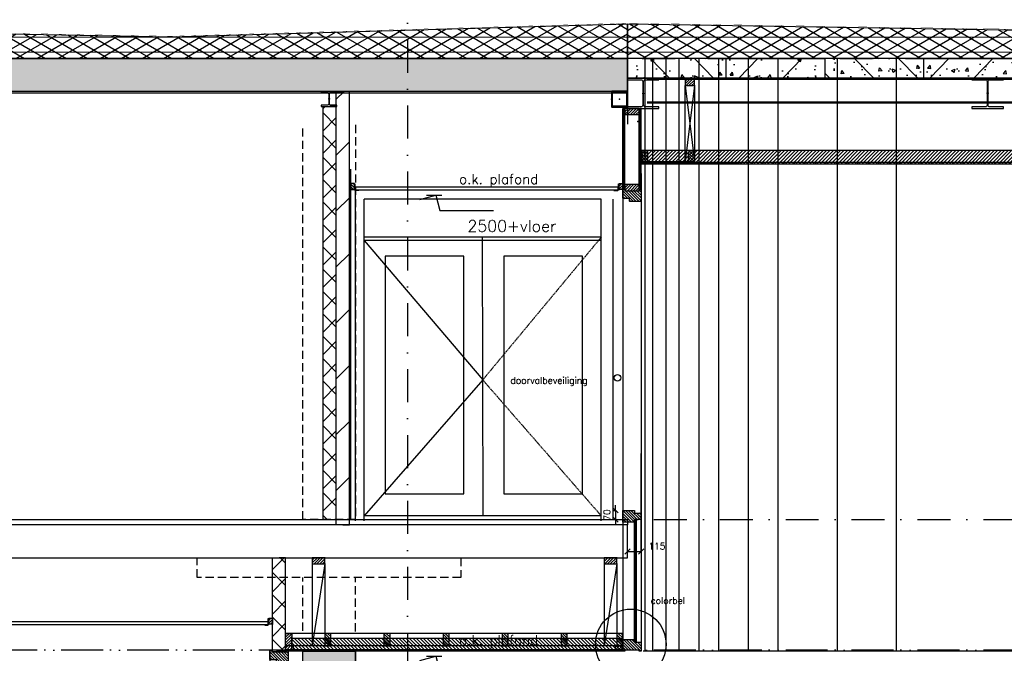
# Model space of a CAD drawing. Extents: x 0 to 317513, y 0 to 193913.
# Tile 19 of 105: x 179477 to 186953, y 98281 to 103090. Entities that reach past the tile are written whole.
import ezdxf

# ---------------------------------------------------------------- set-up
doc = ezdxf.new("R2010")
doc.units = 0
doc.header["$LTSCALE"] = 20
doc.header["$MEASUREMENT"] = 0
doc.header["$PDSIZE"] = -1
for name, pattern in [('DASHDOT', [25, 12.5, -6.25, 0, -6.25]), ('DASHED2', [0.375, 0.25, -0.125]), ('DD1', [2.66667, 1.66667, -0.5, 0, -0.5]), ('HIDDEN', [9.375, 6.25, -3.125]), ('HIDDEN2', [4.6875, 3.125, -1.5625])]:
    doc.linetypes.add(name, pattern=pattern)
doc.layers.get('0').update_dxf_attribs({"linetype": 'CONTINUOUS'})
doc.layers.get('DEFPOINTS').update_dxf_attribs({"linetype": 'CONTINUOUS'})
for name, color, linetype in [('25', 7, 'CONTINUOUS'), ('_DETAILNUMMERS', 4, 'CONTINUOUS'), ('A--01A1_ACEER', 1, 'CONTINUOUS'), ('A--A21--_F-23-', 9, 'CONTINUOUS'), ('A--A22--_F123-', 9, 'CONTINUOUS'), ('A--A23--_F--3-', 9, 'CONTINUOUS'), ('A--A25--_F--3-', 9, 'CONTINUOUS'), ('A--A31--_F--3-', 9, 'CONTINUOUS'), ('A--A42--_F--3-', 9, 'CONTINUOUS'), ('A--L13D3_VLOEREN', 3, 'CONTINUOUS'), ('A--L13DC4_VLOEREN', 4, 'HIDDEN'), ('A--L21--', 3, 'CONTINUOUS'), ('A--L21--_F-23-', 4, 'CONTINUOUS'), ('A--L22--', 3, 'CONTINUOUS'), ('A--L22--_F--3-', 7, 'CONTINUOUS'), ('A--L22D2_BINNENWAND', 2, 'CONTINUOUS'), ('A--L22D3_BINNENWAND', 3, 'CONTINUOUS'), ('A--L23--', 7, 'CONTINUOUS'), ('A--L23--_F--3-', 7, 'CONTINUOUS'), ('A--L24A1_TRAPPEN', 1, 'CONTINUOUS'), ('A--L25--', 7, 'CONTINUOUS'), ('A--L25--_F-23-', 7, 'CONTINUOUS'), ('A--L28--', 7, 'CONTINUOUS'), ('A--L28--_F--3-', 1, 'CONTINUOUS'), ('A--L28D1_KONSTRUKTIES', 1, 'CONTINUOUS'), ('A--L28DC1_KONSTRUKTIES', 1, 'HIDDEN2'), ('A--L31--', 2, 'CONTINUOUS'), ('A--L31--_F--3-', 7, 'CONTINUOUS'), ('A--L31--_F123--A1-BINNENKOZ', 1, 'CONTINUOUS'), ('A--L31--_F123--C1-BINNENKOZ', 1, 'DASHED2'), ('A--L31D1_BUITENKOZIJN', 1, 'CONTINUOUS'), ('A--L35-D2-_PLAFONDS', 2, 'CONTINUOUS'), ('A--L35-D4-_PLAFONDS', 4, 'CONTINUOUS'), ('A--L35D1_PLAFONDS', 1, 'CONTINUOUS'), ('A--L42--', 7, 'CONTINUOUS'), ('A--L42--_F--3-', 7, 'CONTINUOUS'), ('A--M$1A-_F123-', 1, 'CONTINUOUS'), ('A--M01A1_MAATVOERING', 1, 'CONTINUOUS'), ('A--M01B1_HOOGTE_MAATV', 1, 'CONTINUOUS'), ('A--T$7A8-_STRAMIEN', 8, 'DASHDOT'), ('A--T01A-25_TEKST', 2, 'CONTINUOUS'), ('A--T01B2_HOOGTE_MAATV', 2, 'CONTINUOUS'), ('A--T01B3_HOOGTE_MAATV', 3, 'CONTINUOUS'), ('RASYTER4', 45, 'CONTINUOUS'), ('RONDING', 8, 'CONTINUOUS'), ('STRAMIEN', 8, 'DD1'), ('X--LR---_CP', 7, 'CONTINUOUS')]:
    doc.layers.add(name, color=color, linetype=linetype)
doc.styles.add('ALFA-0_25', font='ROMANS')
doc.styles.add('HIEMSTRA', font='romans.shx')
doc.styles.add('HOOGTEXT', font='ROMANS.shx', dxfattribs={"height": 2.5})
doc.dimstyles.get("Standard").update_dxf_attribs({"dimscale": 40, "dimtxt": 2.5, "dimasz": 2, "dimexe": 0.3, "dimexo": 0.3, "dimgap": 2, "dimtad": 1, "dimdec": 0, "dimzin": 0, "dimdsep": 46, "dimtxsty": 'HIEMSTRA', "dimblk1": 'OBLIQUE', "dimblk2": 'OBLIQUE', "dimsah": 1, "dimcen": 0.09, "dimdle": 0.3, "dimclrd": 1, "dimclre": 1, "dimclrt": 3, "dimadec": 0, "dimazin": 0, "dimtfac": 1, "dimtdec": 4, "dimtix": 1, "dimtmove": 2, "dimatfit": 3, "dimldrblk": 'OBLIQUE', "dimfxl": 0, "dimtvp": 625, "dimtolj": 1, "dimtzin": 0, "dimarcsym": 0})
doc.dimstyles.new('STANDARD$0', dxfattribs={"dimscale": 50, "dimtxt": 2.5, "dimasz": 2, "dimexe": 2, "dimexo": 0, "dimgap": 2, "dimtad": 1, "dimdec": 0, "dimzin": 0, "dimdsep": 46, "dimtxsty": 'ALFA-0_25', "dimblk1": 'OBLIQUE', "dimblk2": 'OBLIQUE', "dimsah": 1, "dimcen": -3, "dimdle": 2, "dimclrd": 1, "dimclre": 1, "dimclrt": 2, "dimadec": 0, "dimazin": 0, "dimtfac": 0.666667, "dimtofl": 0, "dimtmove": 2, "dimatfit": 3, "dimldrblk": 'OBLIQUE', "dimfxl": 0, "dimtvp": 0.833333, "dimtolj": 1, "dimtzin": 0, "dimarcsym": 0})
pattern_1 = [(45, (0, 0), (-10.6066, 10.6066), [])]
pattern_2 = [(270, (0, 0), (4, -9e-16), [])]

# ---------------------------------------------------------------- blocks, each defined once
blk = doc.blocks.new('*U910')
at = {"layer": 'A--A22--_F123-', "linetype": 'Continuous'}
h = blk.add_hatch(dxfattribs=at)
h.set_pattern_fill('ALFAKRS', color=256, scale=120, style=0)
h.set_pattern_definition([(45, (-181446.09, -98291.9), (-84.852814, 84.852814), []), (135, (-181446.09, -98291.9), (-84.852814, -84.852814), [])])
h.paths.add_polyline_path([(0, 0), (-50, 0), (-50, 714), (0, 714), (50, 714), (50, 0)])
at = {"layer": 'A--L22--_F--3-', "color": 3, "linetype": 'Continuous'}
for points in [[(0, 0), (-50, 0), (-50, 714), (0, 714)], [(0, 0), (50, 0), (50, 714), (0, 714)]]:
    blk.add_lwpolyline(points, dxfattribs=at)
blk = doc.blocks.new('*U909')
at = {"layer": 'A--L23--_F--3-', "color": 2, "linetype": 'Continuous'}
blk.add_lwpolyline([(0, 0), (0, -20), (-16034, -20), (-16034, 0)], dxfattribs=at)
blk = doc.blocks.new('Q020283-')
at = {"layer": 'A--A25--_F--3-'}
h = blk.add_hatch(dxfattribs=at)
h.set_pattern_fill('ALFALINE', color=256, scale=15, style=0, pattern_type=2)
h.set_pattern_definition(pattern_1)
h.paths.add_polyline_path([(0, 0), (0, 96), (46, 96), (46, 0)])
at = {"layer": 'A--L25--_F-23-', "color": 2, "linetype": 'Continuous'}
blk.add_lwpolyline([(0, 0), (0, 96), (46, 96), (46, 0)], close=True, dxfattribs=at)
at = {"layer": 'X--LR---_CP'}
for p in [(0, 0), (0, 0), (46, 0)]:
    blk.add_point(p, dxfattribs=at)
blk = doc.blocks.new('*U908')
at = {"layer": 'A--A42--_F--3-', "linetype": 'Continuous'}
h = blk.add_hatch(dxfattribs=at)
h.set_pattern_fill('ALFALINE', color=256, scale=40, angle=45, style=0)
h.set_pattern_definition([(90, (-184040, -98302.148), (-40, 7e-15), [])])
h.paths.add_polyline_path([(0, 0), (0, -6.3), (-2543.9, -6.3), (-2543.9, 0), (-2543.9, 6.2), (0, 6.2)])
at = {"layer": 'A--L42--_F--3-', "color": 3, "linetype": 'Continuous'}
for points in [[(0, 0), (0, 6.2), (-2543.9, 6.2), (-2543.9, 0)], [(0, 0), (0, -6.3), (-2543.9, -6.3), (-2543.9, 0)], [(0, 0), (0, -6.3), (-2543.9, -6.3), (-2543.9, 0)], [(0, 0), (0, -6.3), (-2543.9, -6.3), (-2543.9, 0)]]:
    blk.add_lwpolyline(points, dxfattribs=at)
blk = doc.blocks.new('_OBLIQUE')
at = {"color": 0, "linetype": 'ByBlock'}
blk.add_line((-0.5, -0.5), (0.5, 0.5), dxfattribs=at)
blk = doc.blocks.new('*D150')
at = {"color": 1, "linetype": 'ByBlock'}
blk.add_line((184092.1, 99053.6), (184195.6, 99053.6), dxfattribs=at)
at = {"layer": 'DEFPOINTS', "color": 0, "linetype": 'ByBlock'}
for p in [(184092.1, 99053.6), (184195.6, 99053.6), (184195.6, 99053.6)]:
    blk.add_point(p, dxfattribs=at)
at = {"color": 1, "linetype": 'ByBlock', "xscale": 40, "yscale": 40, "zscale": 40, "rotation": 180}
blk.add_blockref('_OBLIQUE', (184092.1, 99053.6), dxfattribs=at)
at = {"color": 1, "linetype": 'ByBlock', "xscale": 40, "yscale": 40, "zscale": 40}
blk.add_blockref('_OBLIQUE', (184195.6, 99053.6), dxfattribs=at)
at = {"color": 2, "linetype": 'ByBlock', "insert": (184315.4, 99094.4), "char_height": 50, "attachment_point": 5, "style": 'ALFA-0_25'}
blk.add_mtext('\\A1;115', dxfattribs=at)
blk = doc.blocks.new('Q020259-')
at = {"layer": 'A--A25--_F--3-'}
h = blk.add_hatch(dxfattribs=at)
h.set_pattern_fill('ALFALINE', color=256, scale=15, style=0, pattern_type=2)
h.set_pattern_definition(pattern_1)
h.paths.add_polyline_path([(0, 0), (0, 46), (28, 46), (28, 0)])
at = {"layer": 'A--L25--_F-23-', "color": 2, "linetype": 'Continuous'}
blk.add_lwpolyline([(0, 0), (0, 46), (28, 46), (28, 0)], close=True, dxfattribs=at)
at = {"layer": 'X--LR---_CP'}
for p in [(0, 0), (0, 0), (28, 0)]:
    blk.add_point(p, dxfattribs=at)
blk = doc.blocks.new('*U907')
at = {"layer": 'A--A42--_F--3-', "linetype": 'Continuous'}
h = blk.add_hatch(dxfattribs=at)
h.set_pattern_fill('ALFALINE', color=256, scale=4, angle=225, style=0)
h.set_pattern_definition(pattern_2)
h.paths.add_polyline_path([(0, 0), (-7.5, 0), (-7.5, 604.5), (0, 604.5), (7.5, 604.5), (7.5, 0)])
at = {"layer": 'A--L42--_F--3-', "color": 3, "linetype": 'Continuous'}
for points in [[(0, 0), (-7.5, 0), (-7.5, 604.5), (0, 604.5)], [(0, 0), (7.5, 0), (7.5, 604.5), (0, 604.5)]]:
    blk.add_lwpolyline(points, dxfattribs=at)
blk = doc.blocks.new('*U906')
at = {"layer": 'A--A42--_F--3-', "linetype": 'Continuous'}
h = blk.add_hatch(dxfattribs=at)
h.set_pattern_fill('ALFALINE', color=256, scale=4, angle=225, style=0)
h.set_pattern_definition(pattern_2)
h.paths.add_polyline_path([(0, 0), (-7.5, 0), (-7.5, 604.5), (0, 604.5), (7.5, 604.5), (7.5, 0)])
at = {"layer": 'A--L42--_F--3-', "color": 3, "linetype": 'Continuous'}
for points in [[(0, 0), (-7.5, 0), (-7.5, 604.5), (0, 604.5)], [(0, 0), (7.5, 0), (7.5, 604.5), (0, 604.5)]]:
    blk.add_lwpolyline(points, dxfattribs=at)
blk = doc.blocks.new('*U905')
at = {"layer": 'A--A22--_F123-', "linetype": 'Continuous'}
h = blk.add_hatch(dxfattribs=at)
h.set_pattern_fill('ALFALINE', color=256, scale=300, style=0)
h.set_pattern_definition([(45, (-181930.6, -99255.9), (-212.13203, 212.13203), [])])
h.paths.add_polyline_path([(0, 0), (-50, 0), (-50, 3290), (0, 3290), (50, 3290), (50, 0)])
at = {"layer": 'A--L22--_F--3-', "color": 4, "linetype": 'Continuous'}
for points in [[(0, 0), (-50, 0), (-50, 3290), (0, 3290)], [(0, 0), (50, 0), (50, 3290), (0, 3290)]]:
    blk.add_lwpolyline(points, dxfattribs=at)
blk = doc.blocks.new('*U904')
at = {"layer": 'A--A22--_F123-', "linetype": 'Continuous'}
h = blk.add_hatch(dxfattribs=at)
h.set_pattern_fill('ALFAKRS', color=256, scale=120, style=0)
h.set_pattern_definition([(45, (-181830.59, -99295.9), (-84.852814, 84.852814), []), (135, (-181830.59, -99295.9), (-84.852814, -84.852814), [])])
h.paths.add_polyline_path([(0, 0), (-50, 0), (-50, 3136), (0, 3136), (50, 3136), (50, 0)])
at = {"layer": 'A--L22--_F--3-', "color": 3, "linetype": 'Continuous'}
for points in [[(0, 0), (-50, 0), (-50, 3136), (0, 3136)], [(0, 0), (50, 0), (50, 3136), (0, 3136)]]:
    blk.add_lwpolyline(points, dxfattribs=at)
blk = doc.blocks.new('Q020495-')
at = {"layer": 'A--L28--_F--3-', "color": 4, "linetype": 'Continuous'}
blk.add_lwpolyline([(120, -115), (-120, -115), (-120, -103), (-15.75, -103, 0.4142136), (-3.75, -91), (-3.75, 91, 0.4142136), (-15.75, 103), (-120, 103), (-120, 115), (120, 115), (120, 103), (15.75, 103, 0.4142136), (3.75, 91), (3.75, -91, 0.4142136), (15.75, -103), (120, -103)], format="xyb", close=True, dxfattribs=at)
at = {"layer": 'X--LR---_CP'}
for p in [(-3.75, 0), (0, 0), (3.75, 0)]:
    blk.add_point(p, dxfattribs=at)
blk = doc.blocks.new('Q020489-')
at = {"layer": 'A--L28--_F--3-', "color": 4, "linetype": 'Continuous'}
blk.add_lwpolyline([(60, -57), (-60, -57), (-60, -49), (-14.5, -49, 0.414214), (-2.5, -37), (-2.5, 37, 0.414214), (-14.5, 49), (-60, 49), (-60, 57), (60, 57), (60, 49), (14.5, 49, 0.414214), (2.5, 37), (2.5, -37, 0.414214), (14.5, -49), (60, -49)], format="xyb", close=True, dxfattribs=at)
at = {"layer": 'X--LR---_CP'}
for p in [(-2.5, 0), (0, 0), (2.5, 0)]:
    blk.add_point(p, dxfattribs=at)
blk = doc.blocks.new('Q020582-')
at = {"layer": 'A--L28--_F--3-', "color": 4, "linetype": 'Continuous'}
blk.add_lwpolyline([(-60, 0.1), (-60, 57.1, -0.414214), (-57, 60.1), (57, 60.1, -0.414214), (60, 57.1), (60, -56.9, -0.414214), (57, -59.9), (-57, -59.9, -0.414214), (-60, -56.9), (-60, 0.1), (-53.7, 0.1), (-53.7, -50.6, 0.414214), (-50.7, -53.6), (50.7, -53.6, 0.414214), (53.7, -50.6), (53.7, 50.8, 0.414214), (50.7, 53.8), (-50.7, 53.8, 0.414214), (-53.7, 50.8), (-53.7, 0.1)], format="xyb", close=True, dxfattribs=at)
at = {"layer": 'X--LR---_CP', "color": 4, "linetype": 'Continuous'}
for p in [(-60, 0.1), (0, 0), (60, 0.1)]:
    blk.add_point(p, dxfattribs=at)
blk = doc.blocks.new('*U868')
at = {"layer": 'A--A42--_F--3-', "linetype": 'Continuous'}
h = blk.add_hatch(dxfattribs=at)
h.set_pattern_fill('ALFALINE', color=256, scale=4, angle=225, style=0)
h.set_pattern_definition(pattern_2)
h.paths.add_polyline_path([(0, 0), (-7.5, 0), (-7.5, 409.5), (0, 409.5), (7.5, 409.5), (7.5, 0)])
at = {"layer": 'A--L42--_F--3-', "color": 3, "linetype": 'Continuous'}
for points in [[(0, 0), (-7.5, 0), (-7.5, 409.5), (0, 409.5)], [(0, 0), (7.5, 0), (7.5, 409.5), (0, 409.5)]]:
    blk.add_lwpolyline(points, dxfattribs=at)
blk = doc.blocks.new('*U867')
at = {"layer": 'A--A42--_F--3-', "linetype": 'Continuous'}
h = blk.add_hatch(dxfattribs=at)
h.set_pattern_fill('ALFALINE', color=256, scale=4, angle=225, style=0)
h.set_pattern_definition(pattern_2)
h.paths.add_polyline_path([(0, 0), (-7.5, 0), (-7.5, 409.5), (0, 409.5), (7.5, 409.5), (7.5, 0)])
at = {"layer": 'A--L42--_F--3-', "color": 3, "linetype": 'Continuous'}
for points in [[(0, 0), (-7.5, 0), (-7.5, 409.5), (0, 409.5)], [(0, 0), (7.5, 0), (7.5, 409.5), (0, 409.5)]]:
    blk.add_lwpolyline(points, dxfattribs=at)
blk = doc.blocks.new('HOOGTEP')
at = {"layer": 'A--M01A1_MAATVOERING'}
for p, q in [((0, 0), (0.62, 2.33)), ((0.62, 2.33), (8.79, 2.33)), ((-2.41, 0.65), (0, 0))]:
    blk.add_line(p, q, dxfattribs=at)
at = {"layer": 'A--M01B1_HOOGTE_MAATV'}
blk.add_line((-1.38, 0), (0.91, 0), dxfattribs=at)
at = {"layer": 'A--T01B2_HOOGTE_MAATV', "style": 'HOOGTEXT', "flags": 4}
blk.add_attdef('TEKST', (1.84, -0.67), '', height=1.5, dxfattribs=at)
at = {"layer": 'A--T01B3_HOOGTE_MAATV', "style": 'HOOGTEXT', "flags": 4}
blk.add_attdef('HOOGTE', (1.67, 3.82), '', height=1.75, dxfattribs=at)
blk = doc.blocks.new('*U853')
at = {"layer": 'A--A42--_F--3-', "linetype": 'Continuous'}
h = blk.add_hatch(dxfattribs=at)
h.set_pattern_fill('ALFALINE', color=256, scale=40, angle=45, style=0)
h.set_pattern_definition([(90, (-184599.41, -102002.166), (-40, 7e-15), [])])
h.paths.add_polyline_path([(0, 0), (0, 6.2), (24103.9, 7.2), (24103.9, 1), (24103.9, -5.3), (0, -6.2)])
at = {"layer": 'A--L42--_F--3-', "color": 3, "linetype": 'Continuous'}
for points in [[(0, 0), (0, 6.2), (24103.9, 7.2), (24103.9, 1)], [(0, 0), (0, 6.2), (24103.9, 7.2), (24103.9, 1)], [(0, 0), (0, 6.2), (24103.9, 7.2), (24103.9, 1)], [(0, 0), (0, -6.2), (24103.9, -5.3), (24103.9, 1)]]:
    blk.add_lwpolyline(points, dxfattribs=at)
blk = doc.blocks.new('Q020279-')
at = {"layer": 'A--A25--_F--3-'}
h = blk.add_hatch(dxfattribs=at)
h.set_pattern_fill('ALFALINE', color=256, scale=15, style=0, pattern_type=2)
h.set_pattern_definition(pattern_1)
h.paths.add_polyline_path([(0, 0), (0, 71), (46, 71), (46, 0)])
at = {"layer": 'A--L25--_F-23-', "color": 2, "linetype": 'Continuous'}
blk.add_lwpolyline([(0, 0), (0, 71), (46, 71), (46, 0)], close=True, dxfattribs=at)
at = {"layer": 'X--LR---_CP'}
for p in [(0, 0), (0, 0), (46, 0)]:
    blk.add_point(p, dxfattribs=at)
blk = doc.blocks.new('*U851')
at = {"layer": 'A--A42--_F--3-', "linetype": 'Continuous'}
h = blk.add_hatch(dxfattribs=at)
h.set_pattern_fill('ALFALINE', color=256, scale=4, angle=135, style=0)
h.set_pattern_definition([(180, (0, 0), (-9e-16, -4), [])])
h.paths.add_polyline_path([(0, 0), (0, 9), (400, 9), (400, 0), (400, -9), (0, -9)])
at = {"layer": 'A--L42--_F--3-', "color": 3, "linetype": 'Continuous'}
for points in [[(0, 0), (0, 9), (400, 9), (400, 0)], [(0, 0), (0, -9), (400, -9), (400, 0)]]:
    blk.add_lwpolyline(points, dxfattribs=at)
blk = doc.blocks.new('*U842')
at = {"layer": 'A--A42--_F--3-', "linetype": 'Continuous'}
h = blk.add_hatch(dxfattribs=at)
h.set_pattern_fill('ALFALINE', color=256, scale=4, angle=225, style=0)
h.set_pattern_definition([(270, (0, 0), (4, -1e-13), [])])
h.paths.add_polyline_path([(0, 0), (-7.5, 0), (-7.5, 932), (0, 932), (7.5, 932), (7.5, 0)])
at = {"layer": 'A--L42--_F--3-', "color": 3, "linetype": 'Continuous'}
for points in [[(0, 0), (-7.5, 0), (-7.5, 932), (0, 932)], [(0, 0), (7.5, 0), (7.5, 932), (0, 932)]]:
    blk.add_lwpolyline(points, dxfattribs=at)
blk = doc.blocks.new('*D359')
at = {"layer": 'A--M$1A-_F123-', "color": 1, "lineweight": -2}
for p, q in [((183989, 99365.9), (184006.9, 99365.9)), ((184000.9, 99365.9), (184000.9, 99405.9)), ((184000.9, 99365.9), (184000.9, 99295.9)), ((183989, 99295.9), (184006.9, 99295.9)), ((184000.9, 99295.9), (184000.9, 99255.9))]:
    blk.add_line(p, q, dxfattribs=at)
at = {"layer": 'DEFPOINTS', "color": 0}
for p in [(183983, 99365.9), (183983, 99295.9), (184000.9, 99295.9)]:
    blk.add_point(p, dxfattribs=at)
at = {"layer": 'A--M$1A-_F123-', "color": 1, "lineweight": -2, "xscale": 40, "yscale": 40, "zscale": 40}
for p, rotation in [((184000.9, 99365.9), 270), ((184000.9, 99295.9), 90)]:
    blk.add_blockref('_OBLIQUE', p, dxfattribs=dict(at, rotation=rotation))
at = {"layer": 'A--M$1A-_F123-', "color": 2, "insert": (183935.9, 99330.9), "char_height": 50, "attachment_point": 5, "rotation": 90, "style": 'HIEMSTRA'}
blk.add_mtext('\\A1;70', dxfattribs=at)
blk = doc.blocks.new('*U698')
at = {"layer": 'A--L23--_F--3-', "color": 2, "linetype": 'Continuous'}
blk.add_lwpolyline([(0, 0), (0, 20), (16034, 20), (16034, 0)], dxfattribs=at)

msp = doc.modelspace()

# ---------------------------------------------------------------- hatches: boundary and pattern name
at = {"layer": 'A--01A1_ACEER', "linetype": 'Continuous'}
h = msp.add_hatch(dxfattribs=at)
h.set_pattern_fill('ANSI31', color=256, scale=150, style=0)
h.set_pattern_definition([(45, (47684.831, 7400.002), (-13.2582521, 13.2582521), [])])
h.paths.add_polyline_path([(184199.4, 101995.9), (209157.3, 101995.9), (209157.3, 102095.9), (184199.4, 102095.9)])
h = msp.add_hatch(dxfattribs=at)
h.set_pattern_fill('ANSI31', color=256, scale=150, style=0)
h.set_pattern_definition([(135, (343024.58, 3700), (13.2582521, 13.2582521), [])])
h.paths.add_polyline_path([(184056.6, 98295.9), (181542.1, 98295.9), (181542.1, 98395.9), (184056.6, 98395.9)])
at = {"layer": 'A--A21--_F-23-'}
h = msp.add_hatch(dxfattribs=at)
h.set_pattern_fill('ALFAISO', color=256, scale=80, angle=270, style=0)
h.set_pattern_definition([(330, (-40, 7e-15), (40, 69.282032), []), (30, (-40, 7e-15), (-40, 69.282032), [])])
h.paths.add_polyline_path([(168057.3, 102991.4), (169822.3, 102960.1), (175242.7, 103059.2), (180622.3, 102959.8), (184090.6, 103059.2), (184090.6, 102795.8), (168057.3, 102796.1)])
h = msp.add_hatch(dxfattribs=at)
h.set_pattern_fill('ALFAISO', color=256, scale=80, angle=270, style=0, pattern_type=2)
h.set_pattern_definition([(210, (193102.26, 97310.8), (-40, 69.28203), []), (150, (193102.26, 97310.8), (40, 69.28203), [])])
h.paths.add_polyline_path([(184090.6, 103059.2), (190625.6, 102955.7), (190725.6, 102955.7), (196112.9, 103055.5), (201528.5, 102955.4), (201625.6, 102955.4), (209187, 103079.9), (209187, 102795.2), (184090.6, 102795.9)])
at = {"layer": 'A--A23--_F--3-'}
h = msp.add_hatch(dxfattribs=at)
h.set_pattern_fill('ALFABET', color=256, scale=40, angle=1, style=0, pattern_type=2)
h.set_pattern_definition([(134, (397244.69, 7040), (172.64155, 166.718), []), (129, (397244.69, 7040), (-287.29845, -20.08986), [30, -330]), (184, (397244.7, 7040), (60.7431, 299.8624), [24, -264]), (78.5486, (397220.74, 7038.33), (-226.55556, 279.77237), [25.49608, -280.45684]), (132.8158, (397246.1, 7120), (-427.9869, -58.74715), [45, -495]), (82.3644, (397210.4, 7115.1), (-367.00786, 396.11265), [38.2441, -420.6852]), (187.8158, (397246.1, 7120), (-367.00755, 396.1129), [36, -396]), (158, (397205.74, 7100.7), (-241.53712, -156.85604), [30, -330]), (213, (397205.74, 7100.7), (-92.24906, 291.7144), [24, -264]), (107.5486, (397185.6, 7087.62), (-333.7863, 134.8581), [25.49608, -280.45684]), (141.5, (397244.69, 7040), (-2.53928, 133.22215), [0, -260.8, 0, -268, 0, -265]), (171.5, (397244.69, 7040), (-102.458415, 159.577135), [0, -152.8, 0, -254.8, 0, -101]), (211.5, (397333.87, 7038.44), (-213.653908, -5.29398), [0, -100, 0, -312, 0, -414]), (221.5, (397373.87, 7037.75), (-232.54011, 44.1071), [0, -130, 0, -207.2, 0, -294]), (221.5, (397373.87, 7037.75), (-232.54011, 44.1071), [0, -130, 0, -207.2, 0, -294])])
h.paths.add_polyline_path([(184090.6, 102545.9), (167967.3, 102545.9), (167967.4, 102795.9), (184090.5, 102795.9)])
h = msp.add_hatch(dxfattribs=at)
h.set_pattern_fill('ALFABET', color=256, scale=40, angle=1, style=0, pattern_type=2)
h.set_pattern_definition([(134, (396794.7, -162.16), (172.64155, 166.718), []), (129, (396794.7, -162.16), (-287.29845, -20.08986), [30, -330]), (184, (396794.7, -162.16), (60.7431, 299.8624), [24, -264]), (78.5486, (396770.76, -163.84), (-226.55556, 279.77237), [25.49608, -280.45684]), (132.8158, (396796.1, -82.17), (-427.9869, -58.74715), [45, -495]), (82.3644, (396760.43, -87.07), (-367.00786, 396.11265), [38.2441, -420.6852]), (187.8158, (396796.1, -82.17), (-367.00755, 396.1129), [36, -396]), (158, (396755.75, -101.47), (-241.53712, -156.85604), [30, -330]), (213, (396755.75, -101.47), (-92.24906, 291.7144), [24, -264]), (107.5486, (396735.62, -114.55), (-333.7863, 134.8581), [25.49608, -280.45684]), (141.5, (396794.7, -162.16), (-2.53928, 133.22215), [0, -260.8, 0, -268, 0, -265]), (171.5, (396794.7, -162.16), (-102.458415, 159.577135), [0, -152.8, 0, -254.8, 0, -101]), (211.5, (396883.88, -163.72), (-213.65391, -5.29398), [0, -100, 0, -312, 0, -414]), (221.5, (396923.88, -164.42), (-232.54011, 44.1071), [0, -130, 0, -207.2, 0, -294]), (221.5, (396923.88, -164.42), (-232.54011, 44.1071), [0, -130, 0, -207.2, 0, -294])])
h.paths.add_polyline_path([(184090.6, 102645.8), (184840.6, 102645.8), (184840.6, 102795.8), (184090.6, 102795.8)])
h = msp.add_hatch(dxfattribs=at)
h.set_pattern_fill('ALFABET', color=256, scale=40, angle=1, style=0, pattern_type=2)
h.set_pattern_definition([(46, (-27113.52, -162.16), (-172.64155, 166.718), []), (51, (-27113.52, -162.16), (287.29845, -20.08986), [30, -330]), (356, (-27113.52, -162.16), (-60.7431, 299.8624), [24, -264]), (101.4514, (-27089.58, -163.84), (226.55556, 279.77237), [25.49608, -280.45684]), (47.1842, (-27114.9, -82.17), (427.9869, -58.74715), [45, -495]), (97.6356, (-27079.25, -87.07), (367.00786, 396.11265), [38.2441, -420.6852]), (352.1842, (-27114.9, -82.17), (367.00755, 396.1129), [36, -396]), (22, (-27074.57, -101.47), (241.53712, -156.85604), [30, -330]), (327, (-27074.57, -101.47), (92.24906, 291.7144), [24, -264]), (72.4514, (-27054.44, -114.55), (333.7863, 134.8581), [25.49608, -280.45684]), (38.5, (-27113.52, -162.16), (2.53928, 133.22215), [0, -260.8, 0, -268, 0, -265]), (8.5, (-27113.52, -162.16), (102.458415, 159.577135), [0, -152.8, 0, -254.8, 0, -101]), (328.5, (-27202.7, -163.72), (213.65391, -5.29398), [0, -100, 0, -312, 0, -414]), (318.5, (-27242.7, -164.42), (232.54011, 44.1071), [0, -130, 0, -207.2, 0, -294]), (318.5, (-27242.7, -164.42), (232.54011, 44.1071), [0, -130, 0, -207.2, 0, -294])])
h.paths.add_polyline_path([(185590.6, 102645.8), (184840.6, 102645.8), (184840.6, 102795.8), (185590.6, 102795.8)])
h = msp.add_hatch(dxfattribs=at)
h.set_pattern_fill('ALFABET', color=256, scale=40, angle=1, style=0, pattern_type=2)
h.set_pattern_definition([(134, (398294.7, -110.06), (172.64155, 166.718), []), (129, (398294.7, -110.06), (-287.29845, -20.08986), [30, -330]), (184, (398294.7, -110.06), (60.7431, 299.8624), [24, -264]), (78.5486, (398270.76, -111.74), (-226.55556, 279.77237), [25.49608, -280.45684]), (132.8158, (398296.1, -30.07), (-427.9869, -58.74715), [45, -495]), (82.3644, (398260.43, -34.97), (-367.00786, 396.11265), [38.2441, -420.6852]), (187.8158, (398296.1, -30.07), (-367.00755, 396.1129), [36, -396]), (158, (398255.75, -49.37), (-241.53712, -156.85604), [30, -330]), (213, (398255.75, -49.37), (-92.24906, 291.7144), [24, -264]), (107.5486, (398235.62, -62.44), (-333.7863, 134.8581), [25.49608, -280.45684]), (141.5, (398294.7, -110.06), (-2.53928, 133.22215), [0, -260.8, 0, -268, 0, -265]), (171.5, (398294.7, -110.06), (-102.458415, 159.577135), [0, -152.8, 0, -254.8, 0, -101]), (211.5, (398383.89, -111.62), (-213.65391, -5.29398), [0, -100, 0, -312, 0, -414]), (221.5, (398423.88, -112.32), (-232.54011, 44.1071), [0, -130, 0, -207.2, 0, -294]), (221.5, (398423.88, -112.32), (-232.54011, 44.1071), [0, -130, 0, -207.2, 0, -294])])
h.paths.add_polyline_path([(185590.6, 102645.8), (186340.6, 102645.8), (186340.6, 102795.8), (185590.6, 102795.8)])
h = msp.add_hatch(dxfattribs=at)
h.set_pattern_fill('ALFABET', color=256, scale=40, angle=1, style=0, pattern_type=2)
h.set_pattern_definition([(46, (-25613.52, -110), (-172.64155, 166.718), []), (51, (-25613.52, -110), (287.29845, -20.08986), [30, -330]), (356, (-25613.52, -110), (-60.7431, 299.8624), [24, -264]), (101.4514, (-25589.58, -111.67), (226.55556, 279.77237), [25.49608, -280.45684]), (47.1842, (-25614.9, -30), (427.9869, -58.74715), [45, -495]), (97.6356, (-25579.25, -34.9), (367.00786, 396.11265), [38.2441, -420.6852]), (352.1842, (-25614.9, -30), (367.00755, 396.1129), [36, -396]), (22, (-25574.57, -49.3), (241.53712, -156.85604), [30, -330]), (327, (-25574.57, -49.3), (92.24906, 291.7144), [24, -264]), (72.4514, (-25554.44, -62.38), (333.7863, 134.8581), [25.49608, -280.45684]), (38.5, (-25613.52, -110), (2.53928, 133.22215), [0, -260.8, 0, -268, 0, -265]), (8.5, (-25613.52, -110), (102.458415, 159.577135), [0, -152.8, 0, -254.8, 0, -101]), (328.5, (-25702.7, -111.56), (213.65391, -5.29398), [0, -100, 0, -312, 0, -414]), (318.5, (-25742.7, -112.25), (232.54011, 44.1071), [0, -130, 0, -207.2, 0, -294]), (318.5, (-25742.7, -112.25), (232.54011, 44.1071), [0, -130, 0, -207.2, 0, -294])])
h.paths.add_polyline_path([(187090.6, 102645.9), (186340.6, 102645.9), (186340.6, 102795.9), (187090.6, 102795.9)])
at = {"layer": 'A--A25--_F--3-'}
h = msp.add_hatch(dxfattribs=at)
h.set_pattern_fill('ALFALINE', color=256, scale=15, angle=-90, style=0, pattern_type=2)
h.set_pattern_definition([(225, (184180.59, 103603), (-10.6066, 10.6066), [])])
h.paths.add_polyline_path([(184180.6, 102415.4), (184071.6, 102415.4), (184071.6, 102369.4), (184180.6, 102369.4)])
h = msp.add_hatch(dxfattribs=at)
h.set_pattern_fill('ALFALINE', color=256, scale=15, angle=-90, style=0, pattern_type=2)
h.set_pattern_definition([(225, (184180.59, 103603), (-10.6066, 10.6066), [])])
h.paths.add_polyline_path([(184180.6, 102415.4), (184071.6, 102415.4), (184071.6, 102369.4), (184180.6, 102369.4)])
h = msp.add_hatch(dxfattribs=at)
h.set_pattern_fill('ALFALINE', color=256, scale=15, angle=-90, style=0, pattern_type=2)
h.set_pattern_definition([(225, (184180.59, 101837.898), (-10.6066, 10.6066), [])])
h.paths.add_polyline_path([(184180.6, 101837.9), (184071.6, 101837.9), (184071.6, 101791.9), (184180.6, 101791.9)])
h = msp.add_hatch(dxfattribs=at)
h.set_pattern_fill('ALFALINE', color=256, scale=15, angle=-90, style=0, pattern_type=2)
h.set_pattern_definition([(45, (182810.592, 98658.398), (10.6066, -10.6066), [])])
h.paths.add_polyline_path([(181496.1, 98308.4), (181555.1, 98308.4), (181555.1, 98336.4), (181496.1, 98336.4)])
h = msp.add_hatch(dxfattribs=at)
h.set_pattern_fill('ALFALINE', color=256, scale=15, angle=-90, style=0, pattern_type=2)
h.set_pattern_definition([(45, (184096.589, 98658.398), (10.6066, -10.6066), [])])
h.paths.add_polyline_path([(183997.6, 98308.4), (184056.6, 98308.4), (184056.6, 98336.4), (183997.6, 98336.4)])
at = {"layer": 'A--A31--_F--3-'}
h = msp.add_hatch(dxfattribs=at)
h.set_pattern_fill('ALFALINE', color=256, scale=15, style=0, pattern_type=2)
h.set_pattern_definition([(135, (184195.59, 101800.898), (10.6066, 10.6066), [])])
h.paths.add_polyline_path([(184058.7, 101731.9), (184056.6, 101734), (184056.6, 101791.9), (184056.6, 101800.9), (184071.6, 101800.9), (184071.6, 101791.9), (184180.6, 101791.9), (184180.6, 101800.9), (184195.6, 101800.9), (184195.6, 101727.9), (184195.6, 101711.9), (184194.6, 101710.9), (184108.6, 101710.9), (184107.6, 101711.9), (184107.6, 101719.9), (184107.6, 101731.2), (184106.9, 101731.9)])
h = msp.add_hatch(dxfattribs=at)
h.set_pattern_fill('ALFALINE', color=256, scale=15, style=0, pattern_type=2)
h.set_pattern_definition([(315, (184056.59, 100381.898), (-10.6066, -10.6066), [])])
h.paths.add_polyline_path([(184193.5, 99344.9), (184195.6, 99342.8), (184195.6, 99296.9), (184186.7, 99296.9), (184180.2, 99296.9), (184163.4, 99296.9), (184144.6, 99296.9), (184144.6, 99275.9), (184056.6, 99275.9), (184056.6, 99348.9), (184056.6, 99364.9), (184057.6, 99365.9), (184143.6, 99365.9), (184144.6, 99364.9), (184144.6, 99356.9), (184144.6, 99345.6), (184145.3, 99344.9)])
h = msp.add_hatch(dxfattribs=at)
h.set_pattern_fill('ALFALINE', color=256, scale=15, style=0, pattern_type=2)
h.set_pattern_definition([(315, (184056.59, 99471.898), (-10.6066, -10.6066), [])])
h.paths.add_polyline_path([(184193.5, 98364.9), (184195.6, 98362.8), (184195.6, 98304.9), (184195.6, 98295.9), (184180.6, 98295.9), (184180.6, 98304.9), (184071.6, 98304.9), (184071.6, 98295.9), (184056.6, 98295.9), (184056.6, 98368.9), (184056.6, 98384.9), (184057.6, 98385.9), (184143.6, 98385.9), (184144.6, 98384.9), (184144.6, 98376.9), (184144.6, 98365.6), (184145.3, 98364.9)])
h = msp.add_hatch(dxfattribs=at)
h.set_pattern_fill('ALFALINE', color=256, scale=15, style=0, pattern_type=2)
h.set_pattern_definition([(135, (181515.59, 98300.898), (10.6066, 10.6066), [])])
h.paths.add_polyline_path([(181378.7, 98231.9), (181376.6, 98234), (181376.6, 98291.9), (181376.6, 98300.9), (181391.6, 98300.9), (181391.6, 98291.9), (181500.6, 98291.9), (181500.6, 98300.9), (181515.6, 98300.9), (181515.6, 98227.9), (181515.6, 98211.9), (181514.6, 98210.9), (181428.6, 98210.9), (181427.6, 98211.9), (181427.6, 98219.9), (181427.6, 98231.2), (181426.9, 98231.9)])
at = {"layer": 'RASYTER4'}
msp.add_hatch(color=256, dxfattribs=at).paths.add_polyline_path([(181625.6, 95795.9), (182025.6, 95795.9), (182025.6, 98295.9), (181625.6, 98295.9)])

# ---------------------------------------------------------------- linework, layer by layer
msp.add_lwpolyline([(182025.6, 95795.9), (181625.6, 95795.9), (181625.6, 98295.9), (182025.6, 98295.9)], close=True)
at = {"layer": '_DETAILNUMMERS'}
msp.add_circle((184116.6, 98348.6), 267.8, dxfattribs=at)
at = {"layer": 'A--01A1_ACEER'}
for p, q in [((184090.6, 102959.2), (184090.6, 103059.2)), ((184090.6, 102545.9), (184090.6, 102296.1)), ((184056.6, 101906.7), (184056.6, 98383.9)), ((184195.6, 101921.9), (184195.6, 98295.9)), ((184195.6, 99053.6), (184195.6, 99796.9)), ((181376.6, 98300.9), (181376.6, 95800.9)), ((181426.8, 98299.7), (183365.6, 98299.3)), ((181515.6, 98300.9), (181515.6, 95800.9))]:
    msp.add_line(p, q, dxfattribs=at)
at = {"layer": 'A--L13D3_VLOEREN'}
for p, q in [((168057.3, 102960), (209187, 102955.2)), ((168047.3, 102844.2), (209187, 102845.2))]:
    msp.add_line(p, q, dxfattribs=at)
at = {"layer": 'A--L13DC4_VLOEREN', "const_width": 1}
msp.add_lwpolyline([(186365.1, 103027.8), (184090.6, 103064.2), (190675.6, 102958.7), (196112.1, 103058.5), (201577.1, 102958.4), (209189.5, 103083.1), (201575.6, 102962.7), (196111.7, 103062.3), (193862.7, 103020.8), (190675.6, 102963), (185832, 103036.3), (184090.6, 103064.2), (184090.6, 103064.2), (184090.6, 103064.2), (180622.3, 102964.8), (175242.7, 103064.2), (169822.3, 102965.1), (168065.1, 102994.8), (168061.1, 102994.8), (168061, 103061.7)], dxfattribs=at)
at = {"layer": 'A--L21--'}
for points in [[(168057.3, 102991.4), (169822.3, 102960.1), (175242.7, 103059.2), (180622.3, 102959.8), (184090.6, 103059.2), (184090.6, 102795.8), (168057.3, 102796.1)], [(184090.6, 103059.2), (190625.6, 102955.7), (190725.6, 102955.7), (196112.9, 103055.5), (201528.5, 102955.4), (201625.6, 102955.4), (201625.6, 102955.4), (209187, 103079.9), (209187, 102795.2), (184090.6, 102795.9)]]:
    msp.add_lwpolyline(points, close=True, dxfattribs=at)
at = {"layer": 'A--L21--_F-23-', "linetype": 'Continuous'}
for points in [[(184090.6, 102545.9), (167967.3, 102545.9), (167967.4, 102795.9), (184090.5, 102795.9)], [(184090.6, 102545.9), (184090.6, 102545.9), (184090.6, 102795.9), (184090.5, 102795.9)], [(184090.6, 102645.8), (184840.6, 102645.8), (184840.6, 102795.8), (184090.6, 102795.8)], [(185590.6, 102645.8), (184840.6, 102645.8), (184840.6, 102795.8), (185590.6, 102795.8)], [(185590.6, 102645.8), (186340.6, 102645.8), (186340.6, 102795.8), (185590.6, 102795.8)], [(187090.6, 102645.9), (186340.6, 102645.9), (186340.6, 102795.9), (187090.6, 102795.9)], [(176022.3, 99005.9), (184090.6, 99005.9), (184090.6, 99255.9), (176022.3, 99255.9)]]:
    msp.add_lwpolyline(points, close=True, dxfattribs=at)
at = {"layer": 'A--L22D2_BINNENWAND'}
msp.add_line((181990.6, 99295.9), (181990.6, 101955.2), dxfattribs=at)
at = {"layer": 'A--L22D3_BINNENWAND'}
msp.add_line((194523.6, 98295.9), (184211, 98295.9), dxfattribs=at)
at = {"layer": 'A--L24A1_TRAPPEN'}
msp.add_circle((184015.3, 100370.9), 25, dxfattribs=at)
at = {"layer": 'A--L25--_F-23-', "color": 2, "linetype": 'Continuous'}
for points in [[(184180.6, 102415.4), (184071.6, 102415.4), (184071.6, 102369.4), (184180.6, 102369.4)], [(184180.6, 102415.4), (184071.6, 102415.4), (184071.6, 102369.4), (184180.6, 102369.4)], [(184180.6, 101837.9), (184071.6, 101837.9), (184071.6, 101791.9), (184180.6, 101791.9)], [(181496.1, 98308.4), (181555.1, 98308.4), (181555.1, 98336.4), (181496.1, 98336.4)], [(183997.6, 98308.4), (184056.6, 98308.4), (184056.6, 98336.4), (183997.6, 98336.4)]]:
    msp.add_lwpolyline(points, close=True, dxfattribs=at)
at = {"layer": 'A--L28D1_KONSTRUKTIES'}
for p, q in [((187548.8, 102646), (184240.6, 102646)), ((209070, 102635.9), (184240.6, 102635.9)), ((184090.6, 102531.1), (167957.3, 102530.6)), ((209191.1, 102464.8), (184240.6, 102464.8)), ((209191.1, 102455.3), (184240.6, 102455.3))]:
    msp.add_line(p, q, dxfattribs=at)
at = {"layer": 'A--L28DC1_KONSTRUKTIES'}
for p, q in [((181625.6, 98451.4), (181625.6, 98855.9)), ((182025.6, 98446.4), (182025.6, 98855.9))]:
    msp.add_line(p, q, dxfattribs=at)
for points in [[(182025.6, 102290.9), (182025.6, 99295.9), (181625.6, 99295.9), (181625.6, 102290.9)], [(182825.6, 99005.9), (182825.6, 98855.9), (180825.6, 98855.9), (180825.6, 99005.9)]]:
    msp.add_lwpolyline(points, dxfattribs=at)
at = {"layer": 'A--L31--'}
msp.add_line((184939.3, 101995.9), (184258.8, 101995.9), dxfattribs=at)
at = {"layer": 'A--L31--_F--3-', "color": 2, "linetype": 'Continuous'}
for points in [[(184058.7, 101731.9), (184056.6, 101734), (184056.6, 101791.9), (184056.6, 101800.9), (184071.6, 101800.9), (184071.6, 101800.9), (184071.6, 101791.9), (184180.6, 101791.9), (184180.6, 101800.9), (184195.6, 101800.9), (184195.6, 101727.9), (184195.6, 101711.9), (184194.6, 101710.9), (184108.6, 101710.9), (184107.6, 101711.9), (184107.6, 101719.9), (184107.6, 101731.2), (184106.9, 101731.9)], [(184193.5, 99344.9), (184195.6, 99342.8), (184195.6, 99296.9), (184186.7, 99296.9), (184180.2, 99296.9), (184180.2, 99296.9), (184163.4, 99296.9), (184144.6, 99296.9), (184144.6, 99275.9), (184056.6, 99275.9), (184056.6, 99348.9), (184056.6, 99364.9), (184057.6, 99365.9), (184143.6, 99365.9), (184144.6, 99364.9), (184144.6, 99356.9), (184144.6, 99345.6), (184145.3, 99344.9)], [(184193.5, 98364.9), (184195.6, 98362.8), (184195.6, 98304.9), (184195.6, 98295.9), (184180.6, 98295.9), (184180.6, 98295.9), (184180.6, 98304.9), (184071.6, 98304.9), (184071.6, 98295.9), (184056.6, 98295.9), (184056.6, 98368.9), (184056.6, 98384.9), (184057.6, 98385.9), (184143.6, 98385.9), (184144.6, 98384.9), (184144.6, 98376.9), (184144.6, 98365.6), (184145.3, 98364.9)], [(181378.7, 98231.9), (181376.6, 98234), (181376.6, 98291.9), (181376.6, 98300.9), (181391.6, 98300.9), (181391.6, 98300.9), (181391.6, 98291.9), (181500.6, 98291.9), (181500.6, 98300.9), (181515.6, 98300.9), (181515.6, 98227.9), (181515.6, 98211.9), (181514.6, 98210.9), (181428.6, 98210.9), (181427.6, 98211.9), (181427.6, 98219.9), (181427.6, 98231.2), (181426.9, 98231.9)]]:
    msp.add_lwpolyline(points, close=True, dxfattribs=at)
at = {"layer": 'A--L31--_F123--A1-BINNENKOZ'}
for p, q in [((182025.6, 99285.9), (182025.6, 101795.9)), ((182025.6, 99285.9), (182025.6, 101795.9)), ((182092.6, 99285.9), (182092.6, 101728.9)), ((183892.6, 101728.9), (182092.6, 101728.9)), ((183892.6, 99285.9), (183892.6, 101728.9)), ((183982.6, 99295.9), (183982.6, 101728.9)), ((183892.6, 101438.9), (182092.6, 101438.9)), ((183892.6, 101413.9), (182092.6, 101413.9)), ((182989.2, 101438.9), (182992.6, 99323.9)), ((183681.8, 99323.9), (182092.6, 99323.9)), ((183892.6, 99323.9), (182092.6, 99323.9)), ((182025.6, 98295.9), (182025.6, 98295.9)), ((182025.6, 95785.9), (182025.6, 98295.9))]:
    msp.add_line(p, q, dxfattribs=at)
msp.add_lwpolyline([(182092.6, 101413.9), (182992.6, 100355.9), (182092.6, 99323.9)], dxfattribs=at)
for points in [[(182849.8, 101296.2), (182252.5, 101296.2), (182252.5, 99490.7), (182849.8, 99490.7)], [(183749.8, 101296.2), (183152.5, 101296.2), (183152.5, 99490.7), (183749.8, 99490.7)]]:
    msp.add_lwpolyline(points, close=True, dxfattribs=at)
at = {"layer": 'A--L31--_F123--C1-BINNENKOZ'}
msp.add_lwpolyline([(183892.6, 101438.9), (182992.6, 100355.9), (183892.6, 99323.9)], dxfattribs=at)
at = {"layer": 'A--L31D1_BUITENKOZIJN'}
for p, q in [((184599.4, 102589.9), (184528.4, 102013.9)), ((184528.4, 102013.9), (184528.4, 102589.9)), ((184528.4, 102589.9), (184599.4, 102013.9)), ((184599.4, 102589.9), (184599.4, 102008.9)), ((181698.2, 98959.9), (181698.2, 98336.4)), ((181794.2, 98959.9), (181698.2, 98336.4)), ((181794.2, 98959.9), (181794.2, 98336.4)), ((183914.6, 98959.9), (183914.6, 98336.4)), ((184010.6, 98959.9), (183914.6, 98336.4)), ((183914.6, 98959.9), (183914.6, 98336.4)), ((184010.6, 98959.9), (183914.6, 98336.4)), ((184010.6, 98959.9), (184010.6, 98336.4)), ((184010.6, 98959.9), (184010.6, 98336.4)), ((184036.1, 98432.4), (181496.1, 98432.4)), ((184036.1, 98336.4), (181496.1, 98336.4))]:
    msp.add_line(p, q, dxfattribs=at)
at = {"layer": 'A--L35-D2-_PLAFONDS'}
msp.add_line((184018, 101820.9), (184018, 101795.9), dxfattribs=at)
for points in [[(182022.8, 101820.9), (184018, 101820.9)], [(184018, 101795.9), (182022.8, 101795.9)], [(177104.6, 98521.1), (181363.9, 98521.1)], [(181363.9, 98496.1), (177104.6, 98496.1)]]:
    msp.add_lwpolyline(points, dxfattribs=at)
at = {"layer": 'A--L35-D4-_PLAFONDS'}
for p, q in [((182022.8, 101793.4), (182022.8, 101843.4)), ((184024.4, 101793.9), (184024.4, 101843.9)), ((182052, 101793.4), (182022.8, 101793.4)), ((183988.8, 101793.4), (184018, 101793.4)), ((181363.9, 98493.9), (181363.9, 98543.9)), ((181338.9, 98493.9), (181363.9, 98493.9))]:
    msp.add_line(p, q, dxfattribs=at)
at = {"layer": 'A--L35D1_PLAFONDS', "linetype": 'Continuous'}
for points in [[(184199.4, 101995.9), (209157.3, 101995.9), (209157.3, 102095.9), (184199.4, 102095.9)], [(184056.6, 98295.9), (181542.1, 98295.9), (181542.1, 98395.9), (184056.6, 98395.9)]]:
    msp.add_lwpolyline(points, close=True, dxfattribs=at)
at = {"layer": 'A--T$7A8-_STRAMIEN', "color": 8}
msp.add_line((246123.5, 98304.4), (144211.7, 98304.4), dxfattribs=at)
at = {"layer": 'RONDING'}
for p, q in [((184225, 98298.5), (184225, 102800)), ((184285, 98298.5), (184285, 102800)), ((184385, 98298.5), (184385, 102800)), ((184485, 98298.5), (184485, 102800)), ((184635, 98298.4), (184635, 102800)), ((184785, 98298.4), (184785, 102800)), ((185010, 98298.4), (185010, 102800)), ((185235, 98298.3), (185235, 102800)), ((185685, 98298.8), (185685, 102799.9)), ((186135, 98298.7), (186135, 102799.9))]:
    msp.add_line(p, q, dxfattribs=at)
at = {"layer": 'STRAMIEN', "linetype": 'DASHDOT'}
for p, q in [((182422.3, 109939.1), (182422.3, 90566.6)), ((139193.8, 102795.9), (241970.6, 102795.9)), ((139283.9, 99295.9), (241970.6, 99295.9)), ((139283.9, 98307.9), (241970.6, 98307.9))]:
    msp.add_line(p, q, dxfattribs=at)
at = {"layer": 'X--LR---_CP'}
msp.add_point((184170.6, 102317.3), dxfattribs=at)
msp.add_point((184170.6, 102317.3), dxfattribs=at)

# ---------------------------------------------------------------- block references
ref = msp.add_blockref('HOOGTEP', (182635.9, 101758.6), dxfattribs=dict(xscale=-50, yscale=50, zscale=50, rotation=180))
ref.add_attrib('TEKST', 'o.k. plafond', (182813.1, 101842.6), dxfattribs={"layer": 'A--T01B2_HOOGTE_MAATV', "height": 75, "style": 'HOOGTEXT', "flags": 4})
ref.add_attrib('HOOGTE', '2500+vloer', (182876.8, 101480.1), dxfattribs={"layer": 'A--T01B3_HOOGTE_MAATV', "height": 87.5, "style": 'HOOGTEXT', "flags": 4})
ref = msp.add_blockref('HOOGTEP', (182635.9, 98258.6), dxfattribs=dict(xscale=-50, yscale=50, zscale=50, rotation=180))
ref.add_attrib('TEKST', 'o.k. plafond', (182813.1, 98342.6), dxfattribs={"layer": 'A--T01B2_HOOGTE_MAATV', "height": 75, "style": 'HOOGTEXT', "flags": 4})
ref.add_attrib('HOOGTE', '2500+vloer', (182876.8, 97980.1), dxfattribs={"layer": 'A--T01B3_HOOGTE_MAATV', "height": 87.5, "style": 'HOOGTEXT', "flags": 4})
at = {"layer": '25', "xscale": -1, "rotation": 90}
msp.add_blockref('Q020279-', (184599.4, 102635.9), dxfattribs=at)
at = {"layer": '25', "xscale": -1}
for p in [(184245.4, 102013.9), (184599.4, 102013.9)]:
    msp.add_blockref('Q020279-', p, dxfattribs=at)
at = {"layer": 'A--L22--'}
for name, p in [('*U905', (181930.6, 99255.9)), ('*U904', (181830.6, 99295.9)), ('*U910', (181446.1, 98291.9))]:
    msp.add_blockref(name, p, dxfattribs=at)
at = {"layer": 'A--L23--'}
for name, p in [('*U698', (168056.6, 99275.9)), ('*U909', (184090.6, 99275.9))]:
    msp.add_blockref(name, p, dxfattribs=at)
at = {"layer": 'A--L25--', "xscale": -1}
for name, p in [('Q020259-', (182018.6, 101800.4)), ('Q020283-', (181840.2, 98336.4)), ('Q020283-', (182288.6, 98336.4)), ('Q020283-', (182737, 98336.4)), ('Q020283-', (183185.3, 98336.4)), ('Q020283-', (183633.7, 98336.4)), ('Q020283-', (184056.6, 98336.4))]:
    msp.add_blockref(name, p, dxfattribs=at)
at = {"layer": 'A--L25--'}
for name, p in [('Q020259-', (184028.6, 101800.9)), ('Q020259-', (181368.1, 98500.9)), ('Q020259-', (181368.1, 98500.9)), ('Q020283-', (181496.1, 98336.4))]:
    msp.add_blockref(name, p, dxfattribs=at)
at = {"layer": 'A--L25--', "xscale": -1, "rotation": 90}
for p in [(181794.2, 99005.9), (184010.6, 99005.9), (184010.6, 99005.9)]:
    msp.add_blockref('Q020283-', p, dxfattribs=at)
at = {"layer": 'A--L28--', "xscale": -1}
for name, p in [('Q020495-', (184210.7, 102530.4)), ('Q020495-', (186825.6, 102531.1)), ('Q020489-', (181825.6, 102488.9)), ('Q020582-', (184030.6, 102486.2))]:
    msp.add_blockref(name, p, dxfattribs=at)
at = {"layer": 'A--L42--'}
for name, p in [('*U907', (184064.1, 101810.9)), ('*U868', (184064.1, 102005.9)), ('*U906', (184188.1, 101810.9)), ('*U867', (184188.1, 102005.9)), ('*U851', (184199.4, 102004.9)), ('*U853', (184599.4, 102002.2)), ('*U842', (184152.1, 98364.9)), ('*U908', (184040, 98302.1))]:
    msp.add_blockref(name, p, dxfattribs=at)

# ---------------------------------------------------------------- texts
at = {"layer": 'A--T01A-25_TEKST', "style": 'HIEMSTRA'}
for s, p in [('doorvalbeveiliging', (183203.2, 100327.3)), ('colorbel', (184267.5, 98656))]:
    msp.add_text(s, height=50, dxfattribs=at).set_placement(p)

# ---------------------------------------------------------------- dimensions: what is measured, and where the dimension line sits
at = {"layer": 'A--M$1A-_F123-'}
dim = msp.add_linear_dim(base=(184000.9, 99295.9), p1=(183983, 99365.9), p2=(183983, 99295.9), angle=90, dimstyle='Standard', override={"dimscale": 20, "dimclrt": 2}, dxfattribs=at)
dim.commit()
dim.dimension.update_dxf_attribs({"geometry": '*D359', "text_midpoint": (183935.9, 99330.9)})
dim = msp.add_linear_dim(base=(184195.6, 99053.6), p1=(184092.1, 99053.6), p2=(184195.6, 99053.6), text='115', dimstyle='STANDARD$0', override={"dimscale": 20, "dimexe": 0, "dimcen": 0, "dimdle": 0, "dimtfac": 0.75, "dimtvp": 1.5}, dxfattribs=at)
dim.commit()
dim.dimension.update_dxf_attribs({"geometry": '*D150', "text_midpoint": (184315.4, 99094.4), "dimtype": 160})

doc.saveas('drawing.dxf')
